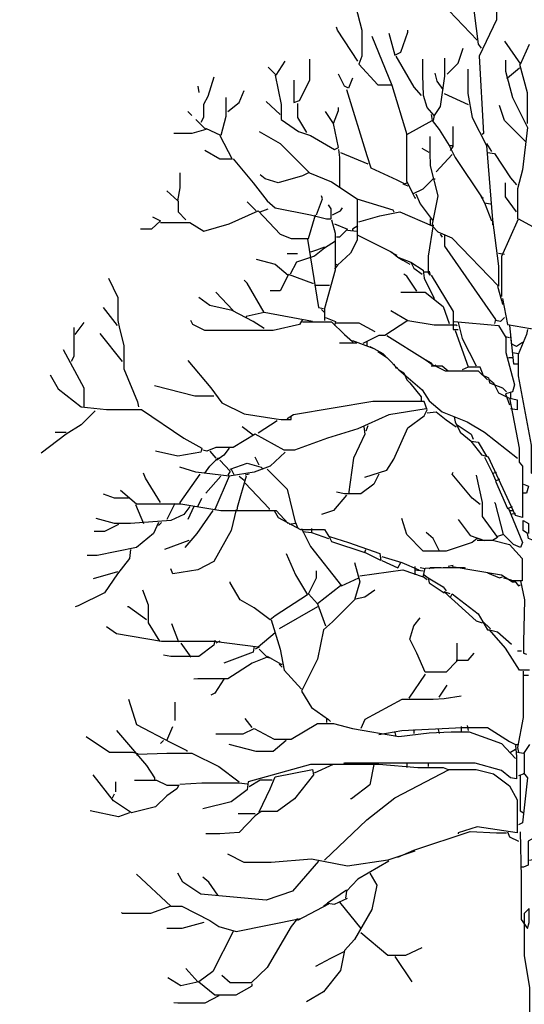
# Model space of a CAD drawing. Header units: metres. Extents: x 184432 to 189351, y 346610 to 348484.
# Tile 21 of 63: x 188939 to 188943, y 348434 to 348442. Entities that reach past the tile are written whole.
import ezdxf

# ---------------------------------------------------------------- set-up
doc = ezdxf.new("R2010")
doc.units = ezdxf.units.M
doc.header["$PDMODE"] = 35
doc.header["$PDSIZE"] = 0.075
doc.layers.add('B-ME-GR-BOOM-SD', color=90, linetype='Continuous', lineweight=25)
doc.layers.add('X-XX-AL-DETAIL1-M', color=7, linetype='Continuous', lineweight=18)
doc.styles.add('NLCS-ISO-ANNOTATIEF-T18', font='NLCS-ISO.ttf', dxfattribs={"height": 1.8})
doc.dimstyles.new('NLCS-ANNOTATIEF-T18-PIJL_L2_H0', dxfattribs={"dimtxt": 2.5, "dimasz": 1.8, "dimexe": 2, "dimexo": 2, "dimgap": 0.7, "dimtad": 1, "dimzin": 0, "dimdsep": 46, "dimtxsty": 'NLCS-ISO-ANNOTATIEF-T18', "dimcen": 0, "dimdle": 2, "dimclrd": 256, "dimclre": 256, "dimclrt": 10, "dimaunit": 2, "dimadec": 0, "dimazin": 0, "dimtfac": 1, "dimtdec": 3, "dimtofl": 0, "dimtmove": 0, "dimatfit": 3, "dimfxl": 2, "dimfxlon": 1, "dimtfillclr": 256, "dimtolj": 1, "dimtzin": 0, "dimlwd": -1, "dimlwe": -1, "dimarcsym": 0})

# ---------------------------------------------------------------- blocks, each defined once
blk = doc.blocks.new('*D84')
at = {"layer": 'Defpoints', "color": 0, "transparency": 16777216}
for p in [(188917.4566, 348444.8308), (188917.4566, 348426.8231), (188943.2266, 348426.809)]:
    blk.add_point(p, dxfattribs=at)
at = {"layer": 'X-XX-AL-DETAIL1-M', "transparency": 16777216}
for p, q in [((188917.4566, 348443.8308), (188917.4566, 348445.8308)), ((188943.2266, 348443.8308), (188943.2266, 348445.8308)), ((188942.3266, 348444.8308), (188918.3566, 348444.8308))]:
    blk.add_line(p, q, dxfattribs=at)
for points in [[(188918.3566, 348444.9808), (188918.3566, 348444.6808), (188917.4566, 348444.8308)], [(188942.3266, 348444.9808), (188942.3266, 348444.6808), (188943.2266, 348444.8308)]]:
    blk.add_solid(points, dxfattribs=at)
at = {"layer": 'X-XX-AL-DETAIL1-M', "color": 10, "transparency": 16777216, "insert": (188930.3416, 348445.6308), "char_height": 0.9, "attachment_point": 5, "style": 'NLCS-ISO-ANNOTATIEF-T18'}
blk.add_mtext('\\A1;Bos', dxfattribs=at)
blk = doc.blocks.new('SGR-BOOM_S02_D_ZIJ-D')
at = {"flags": 128}
for points in [[(-0.7441, 11.3841), (-0.7441, 11.1823), (-0.7567, 11.1234), (-0.5213, 10.8796)], [(-0.5633, 11.2411), (-0.5129, 10.846), (-0.4877, 10.8123)], [(-0.3615, 11.2664), (-0.3615, 11.0478), (-0.5045, 10.7451), (-0.4708, 10.0977), (-0.4792, 10.0893)], [(-1.5386, 11.1655), (-1.4882, 10.9637), (-1.4882, 10.7451), (-1.5134, 10.6778), (-1.3537, 10.5055), (-1.2359, 10.5055)], [(-1.5218, 10.703), (-1.69, 10.9637), (-1.6984, 10.9889)], [(-1.2612, 10.9385), (-1.2107, 10.7535), (-1.1603, 10.7787), (-1.1014, 10.9469), (-1.1014, 10.9637)], [(-1.4041, 10.9132), (-1.2359, 10.5013), (-1.1098, 10.0893), (-0.8996, 10.207), (-0.8408, 10.1313), (-0.7567, 9.9968), (-0.7315, 9.9968)], [(-0.7735, 10.5937), (-0.681, 10.6862), (-0.639, 10.8123)], [(-0.2943, 10.8712), (-0.1597, 10.6778), (-0.0841, 10.846)], [(-2.0557, 10.5433), (-2.0557, 10.3583), (-2.0095, 10.3751), (-1.9212, 10.5433), (-1.9212, 10.7199)], [(-1.2023, 10.7451), (-1.051, 10.4844), (-0.9921, 10.4172)], [(-0.7945, 10.7283), (-0.7945, 10.5769), (-0.8324, 10.3247), (-0.8828, 10.249), (-0.9417, 10.3163), (-0.9711, 10.4172), (-0.9774, 10.5853), (-0.9774, 10.7199)], [(-0.2859, 10.7115), (-0.2859, 10.619), (-0.227, 10.4004), (-0.1009, 10.1481), (-0.1429, 9.795), (-0.185, 9.6353), (-0.185, 9.383)], [(-2.2701, 10.6526), (-2.2028, 10.5853), (-2.1272, 10.703)], [(-0.6011, 10.6358), (-0.6011, 10.434), (-0.5633, 10.2322), (-0.4456, 9.9968), (-0.3952, 9.3746), (-0.3447, 8.9879), (-0.3447, 8.8197), (-0.7315, 9.2233), (-0.8492, 9.2737), (-0.8996, 9.3242), (-0.8492, 9.5764), (-0.9122, 9.8286), (-0.9143, 9.9379), (-0.9143, 10.0725)], [(-0.1681, 10.6442), (-0.269, 10.5601), (-0.2774, 10.5601)], [(-0.1681, 10.6778), (-0.1051, 10.4424), (-0.1051, 10.1818)], [(-2.7241, 10.5685), (-2.7746, 10.4088), (-2.8124, 10.3415), (-2.8124, 10.2322), (-2.8334, 10.1902)], [(-2.2112, 10.5853), (-2.1608, 10.3415), (-2.1608, 10.2154), (-2.0179, 10.1145), (-1.917, 10.0809), (-1.7152, 9.9632), (-1.6815, 9.98), (-1.7236, 10.1818), (-1.6815, 10.2911), (-1.6815, 10.3163)], [(-1.5638, 10.5601), (-1.5975, 10.476), (-1.6311, 10.4929), (-1.6815, 10.5937)], [(-0.8071, 10.4676), (-0.8576, 10.5349), (-0.8744, 10.6022)], [(-2.8586, 10.4929), (-2.8502, 10.4424)], [(-1.6143, 10.4676), (-1.4461, 9.9127), (-1.4125, 9.8118), (-1.1939, 9.7109), (-1.1266, 9.6773), (-1.1098, 9.6857)], [(-2.6232, 10.4004), (-2.6232, 10.2406), (-2.6652, 10.0809), (-2.7914, 10.1397)], [(-2.6064, 10.2827), (-2.5139, 10.3583), (-2.4719, 10.4592)], [(-0.7987, 10.434), (-0.597, 10.3415)], [(-2.1692, 10.2574), (-2.2869, 10.3667)], [(-2.0263, 10.3499), (-2.0263, 10.2322), (-1.9506, 10.1061)], [(-0.1177, 10.0304), (-0.2943, 10.207), (-0.3363, 10.3331)], [(-2.8755, 10.2154), (-2.7914, 10.1313), (-2.9091, 10.0977), (-3.0604, 10.0977)], [(-2.9427, 10.2827), (-2.9091, 10.249)], [(-1.7236, 10.1818), (-1.7908, 10.2827)], [(-0.908, 10.2574), (-0.8996, 10.207)], [(-0.8828, 10.249), (-0.8912, 10.207)], [(-0.7273, 10.1565), (-0.7273, 9.9884), (-0.7483, 9.9548)], [(-2.6737, 10.0809), (-2.5728, 9.8833), (-2.6737, 9.8833), (-2.7998, 9.9548)], [(-2.3458, 10.1145), (-2.1692, 10.0136), (-1.9254, 9.7698), (-1.7404, 9.6941), (-1.526, 9.5512), (-1.526, 9.2065), (-1.5807, 9.0972), (-1.69, 8.9963), (-1.7068, 9.0047)], [(-1.114, 10.0893), (-1.114, 9.7025), (-1.0594, 9.5932), (-0.9753, 9.6353), (-0.8912, 9.7193), (-0.8744, 9.7193)], [(-0.9248, 9.9379), (-0.9837, 9.9716)], [(-0.7567, 9.9968), (-0.7062, 9.8959), (-0.4792, 9.5596), (-0.4708, 9.5596)], [(-0.4456, 10.0136), (-0.4036, 9.9463)], [(-2.5643, 9.8875), (-2.3962, 9.6857), (-2.2785, 9.5344), (-2.2112, 9.4755), (-1.917, 9.4167), (-1.7824, 9.383), (-1.7446, 9.383), (-1.7446, 9.4671), (-1.7656, 9.5007)], [(-1.6815, 9.9632), (-1.6731, 9.8959), (-1.6731, 9.6521)], [(-1.6647, 9.9379), (-1.4377, 9.8455)], [(-0.7315, 9.9211), (-0.866, 9.7782)], [(-0.4372, 9.9379), (-0.3783, 9.9295), (-0.2438, 9.7277), (-0.1934, 9.6689)], [(-3.1193, 9.6184), (-3.0268, 9.5344), (-3.0058, 9.6437), (-3.0058, 9.7698)], [(-1.9338, 9.7698), (-1.9842, 9.7446), (-2.186, 9.6857), (-2.2953, 9.7193), (-2.3373, 9.753)], [(-1.1434, 9.6773), (-1.1014, 9.6605)], [(-0.1934, 9.4419), (-0.2859, 9.568), (-0.2859, 9.6857)], [(-1.8665, 9.4167), (-1.8161, 9.5512), (-1.8245, 9.5764)], [(-1.0594, 9.5932), (-1.0426, 9.5596), (-1.0341, 9.5596)], [(-1.0341, 9.5932), (-1.0005, 9.5091), (-0.8996, 9.3746), (-0.8912, 9.3746)], [(-0.4961, 9.5848), (-0.4624, 9.5176), (-0.4036, 9.3662)], [(-3.0226, 9.5344), (-3.0226, 9.4419), (-2.9595, 9.3746)], [(-2.371, 9.4503), (-2.4467, 9.526)], [(-1.732, 9.4167), (-1.6647, 9.4503), (-1.6479, 9.4755)], [(-1.5302, 9.5512), (-1.2275, 9.4587), (-1.2191, 9.4419)], [(-0.4624, 9.5176), (-0.412, 9.5091)], [(-3.237, 9.3998), (-3.1697, 9.3662), (-3.2454, 9.299), (-3.3379, 9.299)], [(-3.1697, 9.3536), (-2.9259, 9.3536), (-2.8082, 9.2821), (-2.598, 9.341), (-2.3542, 9.4503), (-2.1692, 9.2569), (-2.0767, 9.2191), (-1.9338, 9.2191), (-1.8749, 9.4167)], [(-2.3373, 9.4419), (-2.2701, 9.4671)], [(-1.5134, 9.3578), (-1.3368, 9.4083), (-1.1687, 9.4419), (-0.8996, 9.3242)], [(-1.7404, 9.3746), (-1.711, 9.2653), (-1.711, 8.9542), (-1.7992, 8.6347), (-1.7992, 8.5338)], [(-1.7152, 9.341), (-1.6059, 9.299), (-1.6731, 9.2317), (-1.6984, 9.2317)], [(-1.5218, 9.3242), (-1.5638, 9.299), (-1.5638, 9.2905)], [(-0.8912, 9.3326), (-0.9333, 9.0719), (-0.9333, 8.9374), (-0.9753, 8.9374)], [(-0.9164, 9.383), (-0.9164, 9.3326)], [(-0.3952, 9.3746), (-0.3952, 9.3326)], [(-0.3153, 8.7356), (-0.3153, 9.0719), (-0.1766, 9.383), (0.3027, 9.1224), (0.3195, 9.0804)], [(-1.6059, 9.2905), (-1.5302, 9.2821)], [(-1.5218, 9.2485), (-1.2359, 9.1056), (-1.1855, 9.0635), (-1.0762, 9.0215), (-1.051, 8.971), (-0.9837, 8.9206)], [(-0.8324, 9.2569), (-0.8156, 9.2317)], [(-0.7945, 9.2485), (-0.7945, 9.156), (-0.3699, 8.5423), (-0.3783, 8.5086)], [(-1.7068, 9.1981), (-1.7992, 9.1392), (-1.8833, 9.0719), (-2.0347, 9.0215), (-2.0851, 8.9206)], [(-1.9422, 9.2149), (-1.8497, 8.6431), (-1.8077, 8.6347)], [(-1.7992, 9.1476), (-1.8665, 9.1224), (-1.917, 9.1056)], [(-2.1103, 9.093), (-2.0263, 9.093)], [(-1.2443, 9.1056), (-1.1939, 9.0804)], [(-1.1855, 9.0635), (-1.1434, 9.0383), (-1.0846, 9.0047)], [(-0.3447, 9.0972), (-0.2943, 9.0888)], [(-2.371, 9.0467), (-2.2112, 9.0047), (-2.1019, 8.9122), (-2.1692, 8.7819), (-2.2533, 8.7819)], [(-1.69, 8.9963), (-1.7152, 8.9626)], [(-1.0762, 9.0215), (-0.9753, 8.9542), (-0.9669, 8.887), (-0.8828, 8.7188)], [(-2.1019, 8.9206), (-1.9001, 8.8449), (-1.8917, 8.8449)], [(-1.0257, 8.7777), (-1.1098, 8.9038), (-1.135, 8.9206)], [(-0.9248, 8.9458), (-0.9164, 8.9122), (-0.9333, 8.9374)], [(-0.908, 8.9122), (-0.7231, 8.6095), (-0.7231, 8.4582), (-0.681, 8.4582)], [(-3.6069, 8.887), (-3.527, 8.7272), (-3.527, 8.5338), (-3.5144, 8.4666), (-3.4766, 8.3237), (-3.4766, 8.1303), (-3.3631, 7.8528), (-3.3547, 7.8108)], [(-2.3037, 8.6011), (-2.4467, 8.8449), (-2.4719, 8.8702)], [(-1.8833, 8.8281), (-1.7572, 8.8281)], [(-0.3531, 8.8197), (-0.3195, 8.702), (-0.3111, 8.6684)], [(-2.5643, 8.6179), (-2.7073, 8.7693)], [(-1.1603, 8.7693), (-0.9585, 8.7693), (-0.8071, 8.6516), (-0.7567, 8.5086)], [(-2.3037, 8.4666), (-2.3962, 8.5254), (-2.5728, 8.6179), (-2.7577, 8.66), (-2.8502, 8.7272)], [(-0.3111, 8.7188), (-0.269, 8.5002), (-0.0757, 8.4666), (-0.0673, 8.4666)], [(-3.5312, 8.4918), (-3.649, 8.6431)], [(-1.9001, 8.5254), (-2.3037, 8.6011), (-2.4551, 8.5675), (-2.4551, 8.5591)], [(-1.8245, 8.6263), (-1.7992, 8.6011)], [(-1.2443, 8.6179), (-1.1014, 8.5338), (-1.2948, 8.4077), (-1.3452, 8.4077), (-1.4798, 8.3405)], [(-3.8844, 8.4161), (-3.8087, 8.517)], [(-1.9842, 8.5423), (-2.0095, 8.5002), (-2.2281, 8.4498), (-2.7998, 8.4498), (-2.9007, 8.5002), (-2.9175, 8.5338)], [(-1.9842, 8.5212), (-1.7404, 8.5212), (-1.6311, 8.4161), (-1.5638, 8.3573), (-1.5638, 8.3405)], [(-1.7908, 8.5591), (-1.7068, 8.5254), (-1.7152, 8.4918)], [(-1.7068, 8.5128), (-1.5134, 8.5128), (-1.3789, 8.4414)], [(-1.1014, 8.5338), (-0.8828, 8.496), (-0.6978, 8.496), (-0.6894, 8.4918)], [(-0.7147, 8.5254), (-0.3447, 8.4918), (-0.2817, 8.3909), (-0.2817, 8.2648), (-0.2102, 7.9958), (-0.227, 7.9369), (-0.2859, 7.9201), (-0.2522, 7.8276)], [(-0.681, 8.517), (-0.6474, 8.3825), (-0.5297, 8.1555)], [(-0.2943, 8.5591), (-0.3279, 8.5254), (-0.3699, 8.5338)], [(-0.2522, 8.4918), (-0.2186, 8.1723), (-0.185, 8.1723)], [(-3.897, 8.475), (-3.897, 8.2312), (-3.918, 8.1891)], [(-3.4892, 8.1891), (-3.6742, 8.4245)], [(-1.278, 8.4077), (-0.9585, 8.2059), (-0.908, 8.1807), (-0.8996, 8.1723)], [(-0.7062, 8.4498), (-0.597, 8.1471)], [(-0.1009, 8.4582), (-0.1093, 8.4161), (-0.1808, 8.248), (-0.1808, 8.0714), (-0.0715, 7.4913), (-0.0715, 7.2559), (0, 7.2727), (0.1681, 7.445), (0.2606, 7.445), (0.227, 7.1718), (0.0925, 6.8439), (0.0336, 6.9112), (0.0252, 6.9616)], [(-1.5302, 8.3447), (-1.6731, 8.3447)], [(-1.5638, 8.3657), (-1.3873, 8.2984), (-1.3116, 8.2564), (-1.2864, 8.2312)], [(-1.4461, 8.3573), (-1.4461, 8.3237)], [(-0.2859, 8.3993), (-0.2522, 8.3909)], [(-0.2438, 8.3993), (-0.2354, 8.3237)], [(-0.1429, 8.3489), (-0.1934, 8.3152), (-0.227, 8.3321)], [(-3.9853, 8.29), (-3.8129, 7.9705), (-3.8129, 7.8108)], [(-1.4209, 8.3152), (-1.3873, 8.2984)], [(-1.3537, 8.2732), (-1.278, 8.2228), (-1.1771, 8.1219), (-0.9837, 7.9537), (-0.9248, 7.8612), (-0.8156, 7.7687), (-0.6054, 7.6847), (-0.4624, 7.6006), (-0.185, 7.382)], [(-0.227, 8.2648), (-0.1766, 8.2564)], [(-2.9427, 8.1975), (-2.7493, 7.9705), (-2.6568, 7.8444), (-2.4719, 7.7519), (-2.2028, 7.7099), (-2.1608, 7.7057), (-2.0767, 7.7057), (-2.0767, 7.7351)], [(-1.2191, 8.1723), (-1.2023, 8.1387), (-1.1855, 8.1387)], [(-0.9585, 8.2059), (-0.8828, 8.1555), (-0.866, 8.1639)], [(-0.2606, 8.2228), (-0.227, 8.2228)], [(-4.0946, 8.0798), (-4.0273, 7.9621), (-3.8339, 7.8108), (-3.6237, 7.7898), (-3.3295, 7.7898), (-2.9763, 7.5501), (-2.825, 7.4661), (-2.8334, 7.4324), (-3.0268, 7.3988), (-3.2118, 7.4408)], [(-1.1771, 8.1219), (-1.135, 8.0966), (-1.1098, 8.0378), (-1.0846, 8.0126), (-0.9921, 7.8949), (-0.9921, 7.8528)], [(-0.908, 8.1555), (-0.8156, 8.1555), (-0.7651, 8.1135)], [(-0.8744, 8.1555), (-0.7903, 8.1135), (-0.5129, 8.1135), (-0.4792, 8.0798), (-0.4288, 8.0546), (-0.4204, 8.0126), (-0.3111, 7.9705), (-0.2774, 7.9369)], [(-0.4372, 8.0378), (-0.4708, 8.0714), (-0.4961, 8.1429), (-0.597, 8.1429), (-0.6474, 8.1219)], [(-0.4288, 8.0462), (-0.3868, 8.0126), (-0.3447, 7.9285), (-0.2606, 7.8865), (-0.1892, 7.8696), (-0.1892, 7.7856), (-0.2438, 7.794)], [(-2.7241, 7.8991), (-2.8839, 7.8991), (-3.2202, 7.9873)], [(-0.2438, 7.9285), (-0.2438, 7.8865)], [(-1.4629, 7.2222), (-1.278, 7.2811), (-1.2191, 7.3736), (-1.1014, 7.6342), (-0.9669, 7.7351), (-0.9417, 7.7856), (-0.9669, 7.857), (-1.3957, 7.857), (-2.0599, 7.7435), (-2.1103, 7.7099)], [(-0.2522, 7.8865), (-0.1724, 7.4661), (-0.1724, 7.3484), (-0.1429, 7.3147), (-0.1429, 6.8859), (-0.2018, 6.9027), (-0.4288, 7.3904), (-0.4792, 7.4072), (-0.5717, 7.5249)], [(-3.7162, 7.7772), (-3.8339, 7.6594), (-3.96, 7.5838), (-4.1702, 7.424)], [(-0.9501, 7.794), (-1.2612, 7.7435), (-1.5218, 7.6258), (-1.774, 7.5501), (-2.0515, 7.4493), (-2.1356, 7.4493), (-2.3794, 7.5838), (-2.5643, 7.4703), (-2.7073, 7.4703), (-2.783, 7.4408), (-2.8166, 7.4493)], [(-0.9417, 7.7603), (-0.866, 7.7687), (-0.7819, 7.7015), (-0.6978, 7.6426)], [(-2.1944, 7.6931), (-2.3542, 7.5922)], [(-0.7147, 7.7267), (-0.7062, 7.6847), (-0.6642, 7.6006), (-0.5717, 7.5249), (-0.5129, 7.5165), (-0.4456, 7.3988)], [(-3.96, 7.5964), (-4.0525, 7.5964)], [(-2.3962, 7.5754), (-2.4887, 7.6426)], [(-1.4714, 7.6426), (-1.4629, 7.5838), (-1.5554, 7.382), (-1.5975, 7.0793)], [(-1.4377, 7.651), (-1.4545, 7.609)], [(-0.6894, 7.6594), (-0.5717, 7.5838), (-0.5549, 7.5417)], [(-2.1272, 7.4324), (-2.2533, 7.3147), (-2.3878, 7.2643), (-2.598, 7.2307), (-2.8755, 7.2643), (-3.01, 7.3063)], [(-2.7577, 7.4408), (-2.7073, 7.382)], [(-2.598, 7.4661), (-2.64, 7.4072), (-2.6989, 7.3652), (-2.7073, 7.3736)], [(-2.7998, 7.2559), (-2.7577, 7.3147), (-2.6905, 7.382), (-2.6737, 7.382)], [(-2.6737, 7.3652), (-2.5896, 7.2727), (-2.6064, 7.2391)], [(-2.5896, 7.2895), (-2.4467, 7.34), (-2.3289, 7.3063), (-2.3121, 7.2895)], [(-2.3458, 7.3231), (-2.3794, 7.3904)], [(-0.4624, 7.3904), (-0.3952, 7.2559), (-0.3615, 7.2643)], [(-3.1697, 7.012), (-3.2958, 7.2138), (-3.3126, 7.2559)], [(-2.5812, 7.2895), (-2.5559, 7.2391)], [(-2.2785, 7.2895), (-2.1103, 7.1214), (-2.0431, 6.8355), (-2.0935, 6.8271)], [(-0.4961, 6.9952), (-0.5633, 7.0457), (-0.7315, 7.2475), (-0.7231, 7.2643)], [(-0.3952, 7.2559), (-0.3699, 7.197)], [(-2.8418, 7.2475), (-3.01, 7.012), (-3.01, 7.0036)], [(-2.6652, 7.2307), (-2.7914, 7.0877)], [(-2.598, 7.2307), (-2.7157, 6.9532)], [(-2.4551, 7.2307), (-2.5307, 6.97), (-2.5307, 6.9532)], [(-2.5139, 7.2307), (-2.4719, 7.197)], [(-2.4298, 7.2475), (-2.4635, 7.2391)], [(-2.4635, 7.1718), (-2.2617, 6.9616), (-2.2617, 6.9532)], [(-1.3452, 7.2475), (-1.3873, 7.1634), (-1.4966, 7.0835), (-1.6311, 7.0835), (-1.6984, 7.0961)], [(-0.5297, 7.2391), (-0.4792, 7.012), (-0.4792, 6.8943), (-0.3531, 6.7178), (-0.3952, 6.6926)], [(-0.3363, 7.2054), (-0.3699, 7.1886), (-0.269, 6.9616), (-0.227, 6.9784)], [(-3.506, 7.1129), (-3.3715, 6.9994), (-3.0016, 6.9994), (-2.6652, 6.9448), (-2.2028, 6.9448), (-2.1019, 6.8355)], [(-0.1345, 7.1634), (-0.0925, 7.1466), (-0.1093, 7.0877), (-0.1429, 7.0877)], [(-3.4388, 7.0457), (-3.5565, 7.0457), (-3.649, 7.0793)], [(-3.052, 7.0036), (-3.1193, 6.8691)], [(-2.8586, 6.9784), (-2.825, 7.0457)], [(-1.6143, 7.0709), (-1.7236, 6.9448), (-1.8245, 6.9112)], [(-0.2606, 6.9616), (-0.1429, 6.6757), (-0.1597, 6.6337), (-0.2186, 6.6589), (-0.3027, 6.743), (-0.3699, 7.0036), (-0.3783, 7.012)], [(-2.9259, 6.9784), (-2.9763, 6.9112), (-3.0856, 6.8607), (-3.4219, 6.8355), (-3.5565, 6.8355), (-3.7078, 6.8775)], [(-3.3799, 6.9952), (-3.3126, 6.8355)], [(-2.5391, 6.9532), (-2.5812, 6.7766), (-2.7241, 6.516), (-2.8586, 6.4487), (-3.0688, 6.4151), (-3.0856, 6.4571)], [(-2.7325, 6.9448), (-2.867, 6.7514), (-2.9679, 6.6337)], [(-2.8923, 6.9784), (-2.9427, 6.8691)], [(-2.2196, 6.9448), (-2.186, 6.8859), (-2.001, 6.785), (-1.7992, 6.785), (-1.7572, 6.7178), (-1.7404, 6.6841), (-1.4629, 6.5917), (-1.4545, 6.6169)], [(-0.2522, 6.9448), (-0.2186, 6.9448)], [(-3.1865, 6.8439), (-3.2286, 6.7514), (-3.3715, 6.6337), (-3.6994, 6.5664), (-3.7835, 6.5664)], [(-3.1613, 6.8439), (-3.1865, 6.8187)], [(-2.0431, 6.8439), (-2.0263, 6.8019)], [(-0.5213, 6.7094), (-0.5633, 6.6757), (-0.7819, 6.6043), (-0.9753, 6.6043), (-1.1098, 6.743), (-1.1519, 6.8775)], [(-0.681, 6.8691), (-0.5801, 6.7346), (-0.4624, 6.6926)], [(-0.2018, 6.9196), (-0.2438, 6.9112)], [(-0.0504, 6.6926), (-0.0925, 6.7094), (-0.1009, 6.7514), (-0.1387, 6.7766), (-0.1387, 6.8607), (-0.0925, 6.8355), (-0.0925, 6.7514)], [(-3.5228, 6.8271), (-3.6406, 6.7682), (-3.7246, 6.7682)], [(-1.9926, 6.7934), (-1.917, 6.6421), (-1.6563, 6.3142), (-1.5134, 6.3815)], [(-1.9842, 6.7682), (-1.9086, 6.7598), (-1.7656, 6.7094)], [(-1.9086, 6.7934), (-1.9086, 6.7598)], [(-0.8408, 6.6085), (-0.8912, 6.7094), (-0.9501, 6.7598)], [(-2.9343, 6.6926), (-3.1361, 6.6169)], [(-1.7572, 6.7262), (-1.5975, 6.6757), (-1.3368, 6.5833), (-1.3284, 6.5244), (-1.4629, 6.5917)], [(-0.5213, 6.6968), (-0.3952, 6.6968), (-0.2522, 6.6589), (-0.1471, 6.5412), (-0.1471, 6.3562), (-0.2438, 6.3562)], [(-0.3027, 6.743), (-0.3531, 6.7262)], [(-3.4219, 6.6169), (-3.4303, 6.5412), (-3.5312, 6.4151), (-3.6406, 6.2554), (-3.8591, 6.1461), (-3.8844, 6.1376)], [(-2.1188, 6.5833), (-2.0431, 6.4067), (-1.9422, 6.2385), (-2.2112, 6.062), (-2.2533, 6.0283), (-2.3878, 6.1292), (-2.5055, 6.1965), (-2.5896, 6.3394), (-2.5896, 6.3478)], [(-1.32, 6.558), (-1.1519, 6.5076), (-1.0089, 6.4487)], [(-1.32, 6.5244), (-1.1855, 6.4655), (-1.1603, 6.5076)], [(-3.5312, 6.4319), (-3.733, 6.3731)], [(-1.547, 6.5076), (-1.505, 6.3478), (-1.547, 6.1965), (-1.732, 6.0115), (-1.8077, 5.9443), (-1.8581, 5.7004), (-1.9926, 5.4314), (-1.9086, 5.2969), (-1.7656, 5.196), (-1.7488, 5.1792)], [(-1.6647, 6.3142), (-1.8581, 6.1629), (-1.9338, 6.2469), (-1.8665, 6.3815), (-1.8665, 6.4403)], [(-1.505, 6.3983), (-1.1434, 6.4487), (-0.9753, 6.3899)], [(-1.0426, 6.474), (-1.0426, 6.4067)], [(-1.0426, 6.4487), (-0.9753, 6.4403)], [(-0.9585, 6.4571), (-1.0005, 6.4655)], [(-0.9417, 6.3647), (-0.9753, 6.3899), (-0.9585, 6.4613), (-0.8071, 6.4676), (-0.6306, 6.4676), (-0.6222, 6.4655)], [(-0.824, 6.4655), (-0.9164, 6.4655), (-0.9248, 6.4571)], [(-0.7231, 6.4824), (-0.7651, 6.474)], [(-0.7315, 6.474), (-0.3195, 6.4067), (-0.227, 6.3478), (-0.2102, 6.3478)], [(-0.9669, 6.4067), (-0.9333, 6.3815), (-0.9248, 6.3394), (-0.7987, 6.2554)], [(-0.9333, 6.3815), (-0.8071, 6.3058), (-0.7819, 6.2722)], [(-0.4372, 6.4235), (-0.3363, 6.3815), (-0.3111, 6.3899)], [(-0.3027, 6.3815), (-0.2354, 6.3647)], [(-0.2102, 6.3562), (-0.1766, 6.3142), (-0.1597, 6.3226)], [(-0.1597, 6.3562), (-0.1261, 6.1965), (-0.1345, 5.8434), (-0.1345, 5.7509), (-0.1093, 5.7425)], [(-3.321, 6.2806), (-3.2748, 6.1545), (-3.2748, 6.0031), (-3.1781, 5.8518)], [(-1.5386, 6.2049), (-1.4629, 6.2217), (-1.3789, 6.2806)], [(-0.7483, 6.2469), (-0.7987, 6.2638), (-0.5297, 6.0199), (-0.4792, 6.0031)], [(-0.7483, 6.2133), (-0.7315, 6.2469), (-0.5129, 6.0788), (-0.4372, 5.9443), (-0.4204, 5.9443)], [(-3.2874, 6.0283), (-3.4388, 6.1376), (-3.4472, 6.1376)], [(-1.8581, 6.1376), (-2.1776, 5.9527)], [(-1.8581, 6.1629), (-1.7908, 5.9779)], [(-2.2449, 6.0283), (-2.1692, 5.7845), (-2.1356, 5.608), (-1.9926, 5.4482)], [(-0.6936, 5.835), (-0.6936, 5.6836), (-0.7819, 5.5911), (-0.9585, 5.5911), (-1.0257, 5.7509), (-1.0846, 5.8686), (-1.051, 5.9779), (-1.0005, 6.0452)], [(-0.4792, 6.0199), (-0.412, 5.9527)], [(-2.2112, 5.919), (-2.3542, 5.8013), (-2.7241, 5.8476), (-3.1613, 5.8476), (-3.5397, 5.9106), (-3.6237, 5.9695)], [(-3.0184, 5.8434), (-3.0772, 5.9947)], [(-0.0841, 5.608), (-0.1681, 5.608), (-0.2859, 5.7929), (-0.4204, 5.9443), (-0.3531, 5.9275), (-0.2354, 5.8266)], [(-2.7157, 5.8602), (-2.7241, 5.8182), (-2.8502, 5.7215), (-3.0856, 5.7215), (-3.1445, 5.7341)], [(-2.6737, 5.8518), (-2.7073, 5.835)], [(-3.0016, 5.835), (-2.9175, 5.7173)], [(-2.3458, 5.7845), (-2.2785, 5.7173), (-2.4046, 5.6668), (-2.6064, 5.5365), (-2.8586, 5.5365), (-2.8923, 5.5323)], [(-2.3878, 5.8097), (-2.3962, 5.7593), (-2.64, 5.6668)], [(-2.3458, 5.8013), (-2.3794, 5.7845)], [(-0.1513, 5.7677), (-0.185, 5.7677)], [(-2.2785, 5.7257), (-2.1608, 5.6584), (-2.1524, 5.6584)], [(-2.2785, 5.7173), (-2.2449, 5.7088)], [(-0.6978, 5.692), (-0.597, 5.692), (-0.5465, 5.7509)], [(-2.1776, 5.6584), (-2.1524, 5.6332)], [(-2.64, 5.5323), (-2.7157, 5.4146), (-2.7493, 5.3978)], [(-0.9585, 5.5743), (-1.093, 5.3725)], [(-0.1387, 5.5995), (-0.1387, 5.2128), (-0.185, 4.9606), (-0.1766, 4.9185)], [(-0.1345, 5.5659), (-0.0925, 5.5659)], [(-0.8408, 5.3809), (-0.7735, 5.4818)], [(-3.4388, 5.3641), (-3.3715, 5.1539), (-3.0856, 5.0026), (-2.9511, 4.9353), (-2.9511, 4.9269)], [(-0.6558, 5.3894), (-0.7987, 5.3683), (-0.8912, 5.362), (-1.1519, 5.362), (-1.4629, 5.196), (-1.4966, 5.1203)], [(-3.052, 5.3389), (-3.052, 5.1876)], [(-2.4046, 5.1287), (-2.4635, 5.2044)], [(-1.7824, 5.2044), (-1.7824, 5.1708)], [(-3.1193, 5.0194), (-3.0688, 5.1371)], [(-2.7073, 5.0741), (-2.4803, 5.0741), (-2.3878, 5.1203), (-2.2196, 5.032), (-2.0767, 5.032), (-1.8581, 5.1623), (-1.7236, 5.1623), (-1.5638, 5.1203), (-1.1771, 5.053), (-0.9248, 5.0825), (-0.7399, 5.093), (-0.5886, 5.093), (-0.3195, 4.9942), (-0.2018, 4.8681)], [(-1.3452, 5.0699), (-1.1519, 5.1035), (-0.6474, 5.1287), (-0.4372, 5.1287), (-0.2522, 5.011), (-0.2018, 4.9858), (-0.185, 4.9858)], [(-1.051, 5.1119), (-1.051, 5.0783)], [(-0.8492, 5.1119), (-0.8408, 5.0783)], [(-0.6558, 5.1371), (-0.6558, 5.0951)], [(-0.6054, 5.1455), (-0.597, 5.1035)], [(-3.7919, 5.053), (-3.5985, 4.9227), (-3.4051, 4.9227), (-3.3631, 4.9101), (-3.3715, 4.8933)], [(-3.5397, 5.1035), (-3.2874, 4.8092), (-3.2202, 4.7083), (-3.2202, 4.6915)], [(-1.2107, 5.0867), (-1.2023, 5.053)], [(-3.1445, 5.0194), (-3.1697, 4.9942)], [(-2.1188, 5.0194), (-2.2281, 4.9269), (-2.371, 4.9269), (-2.598, 4.9858)], [(-0.2018, 4.9774), (-0.1934, 4.8849), (-0.1934, 4.6999), (-0.2438, 4.7083), (-0.3195, 4.7672), (-0.5381, 4.8302), (-1.6311, 4.8302), (-1.6395, 4.826)], [(-0.2018, 4.9437), (-0.2438, 4.9185)], [(-0.0841, 4.9858), (-0.1345, 4.9101), (-0.185, 4.9185)], [(-3.3631, 4.9059), (-3.1193, 4.9122), (-2.9091, 4.9122), (-2.6821, 4.8008), (-2.5139, 4.6747)], [(-0.1303, 4.9101), (-0.1303, 4.742), (-0.1766, 4.7251)], [(-1.6647, 4.8176), (-1.917, 4.8176), (-2.4382, 4.6747), (-2.4467, 4.6074), (-2.5812, 4.5065), (-2.8166, 4.4477)], [(-1.8833, 4.7504), (-1.7236, 4.8218), (-1.3452, 4.8218), (-1.0173, 4.7924), (-0.8071, 4.7924), (-0.7651, 4.7756), (-0.7651, 4.7672)], [(-1.3873, 4.8176), (-1.4209, 4.6495), (-1.5722, 4.5318), (-1.5807, 4.5318)], [(-1.1098, 4.826), (-1.1098, 4.7924)], [(-0.9333, 4.8344), (-0.9333, 4.8008)], [(-3.3883, 4.6873), (-3.2033, 4.6873), (-3.1193, 4.6453), (-3.0184, 4.6453), (-3.0352, 4.6158), (-3.1193, 4.557), (-3.2118, 4.4645), (-3.4135, 4.4141), (-3.5649, 4.515), (-3.733, 4.7336)], [(-2.3458, 4.4225), (-2.2533, 4.6158), (-2.2112, 4.7167), (-1.9001, 4.7756), (-1.8917, 4.7336), (-2.0515, 4.5318), (-2.1944, 4.4267), (-2.3289, 4.4267), (-2.3794, 4.3888), (-2.5139, 4.2501), (-2.6737, 4.2396), (-2.7914, 4.2396)], [(-1.7992, 4.0189), (-1.4461, 4.3552), (-1.2107, 4.5402), (-0.7567, 4.7756), (-0.5297, 4.7756), (-0.3868, 4.742), (-0.2522, 4.6411), (-0.1892, 4.5234), (-0.1892, 4.2459), (-0.5213, 4.2964), (-0.681, 4.2459), (-0.681, 4.2375)], [(-0.1345, 4.7504), (-0.1009, 4.7083), (-0.1429, 4.33), (-0.1766, 4.3132)], [(-0.164, 4.7251), (-0.164, 4.4309), (-0.1345, 4.4141)], [(-3.5481, 4.6747), (-3.5481, 4.5906)], [(-3.01, 4.6537), (-2.825, 4.6642), (-2.5139, 4.6642), (-2.4467, 4.6579)], [(-2.2365, 4.6873), (-2.3373, 4.6873), (-2.4298, 4.6327)], [(-3.5733, 4.5402), (-3.5565, 4.5738)], [(-3.4303, 4.4141), (-3.5228, 4.3804), (-3.7583, 4.4309)], [(-2.3794, 4.4057), (-2.5223, 4.4057)], [(-1.1855, 4.0441), (-1.051, 4.103), (-0.5801, 4.2585), (-0.3615, 4.248), (-0.2774, 4.248)], [(-0.269, 4.2543), (-0.2522, 4.2123), (-0.1766, 4.1786)], [(-0.164, 4.2543), (-0.1534, 3.876), (-0.1534, 3.5228), (-0.1009, 3.4472), (-0.0883, 3.4976), (-0.0883, 3.6153), (-0.1303, 3.5733), (-0.1303, 3.2202), (-0.0841, 2.9511), (-0.0841, 2.3962), (-0.0673, 2.3878)], [(-0.0841, 4.0189), (-0.0462, 4.0273), (-0.0462, 4.2039), (-0.0967, 4.1786), (-0.0967, 3.9769), (-0.1345, 3.96), (-0.1513, 3.96)], [(-1.0426, 4.0946), (-1.2696, 4.0189), (-1.6059, 3.9684), (-1.9086, 4.0273), (-2.2449, 3.9979), (-2.4719, 3.9979), (-2.6064, 4.0693)], [(-1.8497, 4.0105), (-2.0683, 3.7583), (-2.2869, 3.6826), (-2.8334, 3.733), (-2.9848, 3.8339), (-3.0268, 3.9096)], [(-1.2612, 4.0105), (-1.5218, 3.8591), (-1.6143, 3.7583), (-1.6227, 3.6994)], [(-3.3715, 3.9012), (-3.0856, 3.6321), (-3.2538, 3.5733), (-3.4892, 3.5733), (-3.4976, 3.5817)], [(-2.6905, 3.7246), (-2.7661, 3.8339), (-2.8166, 3.876)], [(-1.4209, 3.9096), (-1.3621, 3.8087), (-1.4041, 3.6069), (-1.547, 3.3547), (-1.6311, 3.2622), (-1.6647, 3.094), (-1.8077, 2.9175), (-1.9506, 2.8334)], [(-1.6143, 3.7667), (-1.774, 3.6574)], [(-3.0856, 3.6321), (-2.9932, 3.6321), (-2.7577, 3.5144), (-2.6821, 3.464), (-2.5391, 3.4219), (-2.001, 3.5312)], [(-1.7656, 3.649), (-2.0263, 3.5144)], [(-1.8077, 3.6321), (-1.774, 3.6574), (-1.7152, 3.649), (-1.6059, 3.6994)], [(-1.6731, 3.6658), (-1.4966, 3.4472)], [(-2.8082, 3.4976), (-2.9932, 3.4472), (-3.1193, 3.4472)], [(-2.0263, 3.5312), (-2.0767, 3.464), (-2.2785, 3.1193), (-2.413, 2.9932), (-2.5896, 2.9932), (-2.6568, 3.052)], [(-2.5643, 3.4219), (-2.7325, 3.0856), (-2.8502, 3.0016), (-3.0016, 2.9679), (-3.1109, 3.0352)], [(-1.4966, 3.4135), (-1.2696, 3.2244), (-1.1182, 3.2244), (-0.9837, 3.2874)], [(-1.6311, 3.2538), (-1.7488, 3.1949), (-1.8749, 3.1277)], [(-1.2107, 3.2118), (-1.0678, 3.0016)], [(-2.8586, 3.0016), (-2.9595, 3.1109)], [(-2.8502, 3.0016), (-2.7157, 2.8923), (-2.5391, 2.8923), (-2.4046, 2.9679), (-2.4046, 2.9847)], [(-2.6821, 2.8839), (-2.7998, 2.8208), (-3.0268, 2.8208), (-3.0604, 2.825)]]:
    blk.add_lwpolyline(points, dxfattribs=at)

msp = doc.modelspace()

# ---------------------------------------------------------------- block references
at = {"layer": 'B-ME-GR-BOOM-SD'}
msp.add_blockref('SGR-BOOM_S02_D_ZIJ-D', (188943.1983, 348431.1712), dxfattribs=at)

# ---------------------------------------------------------------- dimensions: what is measured, and where the dimension line sits
at = {"layer": 'X-XX-AL-DETAIL1-M'}
dim = msp.add_linear_dim(base=(188917.4566, 348444.8308), p1=(188943.2266, 348426.809), p2=(188917.4566, 348426.8231), text='Bos', dimstyle='NLCS-ANNOTATIEF-T18-PIJL_L2_H0', dxfattribs=at)
dim.commit()
dim.dimension.update_dxf_attribs({"geometry": '*D84', "text_midpoint": (188930.3416, 348444.8308), "dimtype": 160})

doc.saveas('drawing.dxf')
